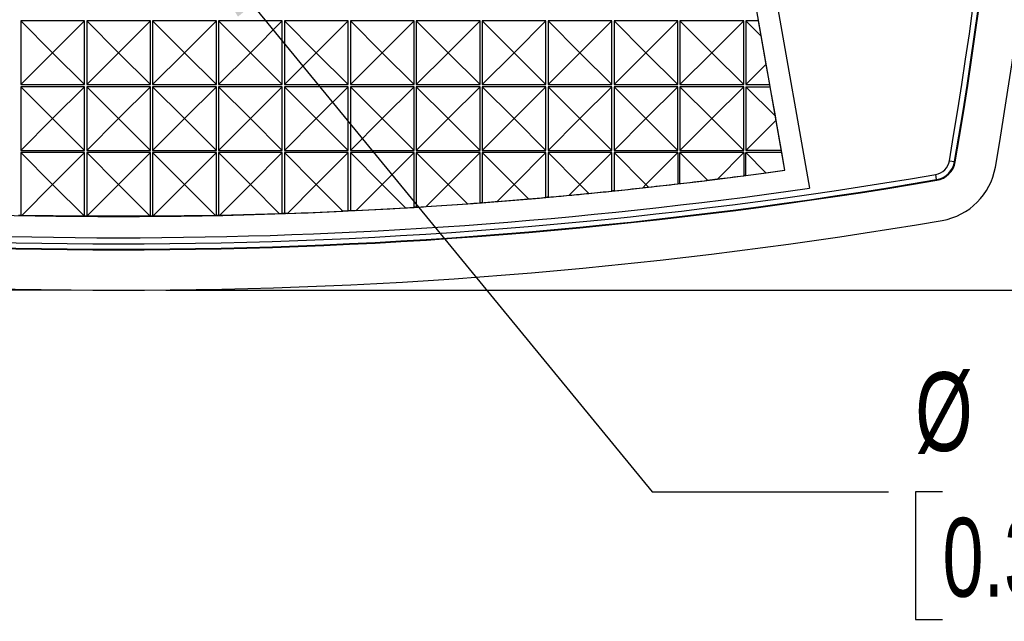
# Model space of a CAD drawing. Header units: millimetres. Extents: x 0 to 489, y 0 to 378.
# Tile 4 of 16: x 103 to 149, y 73 to 102. Entities that reach past the tile are written whole.
import ezdxf

# ---------------------------------------------------------------- set-up
doc = ezdxf.new("R2010")
doc.units = ezdxf.units.MM
doc.header["$LTSCALE"] = 1.75
doc.layers.add('DIMENSIONS', color=140, linetype='Continuous', lineweight=25)
doc.styles.add('SLDTEXTSTYLE0', font='TXT', dxfattribs={"width": 0.7})
doc.dimstyles.new('SLDDIMSTYLE0', dxfattribs={"dimtxt": 3.776514, "dimasz": 5.7785, "dimexe": 0, "dimexo": 0.0625, "dimgap": 0.944128, "dimtad": 0, "dimtih": 1, "dimtoh": 1, "dimrnd": 1e-09, "dimzin": 4, "dimdsep": 46, "dimtxsty": 'SLDTEXTSTYLE0', "dimsah": 1, "dimcen": 0.09, "dimadec": 0, "dimazin": 1, "dimtfac": 1, "dimtofl": 0, "dimtmove": 0, "dimatfit": 3, "dimfxl": 0, "dimfrac": 2, "dimtolj": 1, "dimtzin": 12, "dimarcsym": 0})
doc.dimstyles.new('SLDDIMSTYLE1', dxfattribs={"dimtxt": 3.776514, "dimasz": 5.7785, "dimexe": 0, "dimexo": 0.0625, "dimgap": 0.944128, "dimtad": 0, "dimtih": 1, "dimtoh": 1, "dimrnd": 1e-09, "dimzin": 12, "dimdsep": 46, "dimtxsty": 'SLDTEXTSTYLE0', "dimsah": 1, "dimcen": 0, "dimadec": 0, "dimazin": 3, "dimtfac": 1, "dimtofl": 0, "dimtmove": 0, "dimatfit": 3, "dimfxl": 0, "dimfrac": 2, "dimtolj": 1, "dimtzin": 12, "dimarcsym": 0})

# ---------------------------------------------------------------- blocks, each defined once
blk = doc.blocks.new('_D_1')
at = {"layer": 'DIMENSIONS'}
for p, q in [((110.036, 177.899), (171.938, 177.899)), ((166.382, 177.899), (166.382, 140.228)), ((160.771, 133.38), (159.503, 133.38)), ((159.503, 133.38), (159.503, 127.378)), ((171.993, 133.38), (173.261, 133.38)), ((173.261, 133.38), (173.261, 127.378)), ((159.503, 127.378), (160.771, 127.378)), ((173.261, 127.378), (171.993, 127.378)), ((166.382, 88.861), (166.382, 126.533)), ((110.036, 88.861), (171.938, 88.861))]:
    blk.add_line(p, q, dxfattribs=at)
for points in [[(166.382, 177.899), (165.493, 172.121), (167.271, 172.121)], [(166.382, 88.861), (167.271, 94.64), (165.493, 94.64)]]:
    blk.add_solid(points, dxfattribs=at)
at = {"layer": 'DIMENSIONS', "char_height": 3.7042, "attachment_point": 1, "style": 'SLDTEXTSTYLE0'}
for s, insert in [('89.0', (160.771, 139.001)), ('3.51', (160.771, 132.153))]:
    blk.add_mtext(s, dxfattribs=dict(at, insert=insert))
blk = doc.blocks.new('_D_2')
at = {"layer": 'DIMENSIONS'}
for p, q in [((105.591, 128.884), (46.064, 128.884)), ((51.62, 128.884), (51.62, 115.72)), ((46.009, 108.872), (44.741, 108.872)), ((44.741, 108.872), (44.741, 102.87)), ((57.231, 108.872), (58.499, 108.872)), ((58.499, 108.872), (58.499, 102.87)), ((44.741, 102.87), (46.009, 102.87)), ((58.499, 102.87), (57.231, 102.87)), ((51.62, 88.861), (51.62, 102.025)), ((105.591, 88.861), (46.064, 88.861))]:
    blk.add_line(p, q, dxfattribs=at)
for points in [[(51.62, 128.884), (50.731, 123.105), (52.509, 123.105)], [(51.62, 88.861), (52.509, 94.64), (50.731, 94.64)]]:
    blk.add_solid(points, dxfattribs=at)
at = {"layer": 'DIMENSIONS', "char_height": 3.7042, "attachment_point": 1, "style": 'SLDTEXTSTYLE0'}
for s, insert in [('40.0', (46.009, 114.493)), ('1.58', (46.009, 107.645))]:
    blk.add_mtext(s, dxfattribs=dict(at, insert=insert))
blk = doc.blocks.new('_D_3')
at = {"layer": 'DIMENSIONS'}
for p, q in [((110.449, 106.753), (132.915, 79.388)), ((132.915, 79.388), (144.027, 79.388)), ((146.563, 79.388), (145.295, 79.388)), ((145.295, 79.388), (145.295, 73.385)), ((157.786, 79.388), (159.054, 79.388)), ((159.054, 79.388), (159.054, 73.385)), ((145.295, 73.385), (146.563, 73.385)), ((159.054, 73.385), (157.786, 73.385))]:
    blk.add_line(p, q, dxfattribs=at)
blk.add_solid([(110.449, 106.753), (113.428, 101.723), (114.802, 102.851)], dxfattribs=at)
at = {"layer": 'DIMENSIONS', "char_height": 3.7042, "attachment_point": 1, "style": 'SLDTEXTSTYLE0'}
for s, insert in [('%%c', (145.283, 85.008)), ('8.3', (150.985, 85.008)), ('0.33', (146.563, 78.16))]:
    blk.add_mtext(s, dxfattribs=dict(at, insert=insert))

msp = doc.modelspace()

# ---------------------------------------------------------------- linework, layer by layer
for p, q in [((134.627, 125.858), (140.304, 93.661)), ((134.63, 125.859), (140.308, 93.662)), ((133.76, 125.02), (139.14, 94.506)), ((104.714, 100.03), (103.214, 101.53)), ((103.214, 101.53), (103.214, 98.53)), ((106.214, 101.53), (103.214, 101.53)), ((106.214, 101.53), (104.714, 100.03)), ((106.214, 98.53), (106.214, 101.53)), ((107.814, 100.03), (106.314, 101.53)), ((106.314, 101.53), (106.314, 98.53)), ((109.314, 101.53), (106.314, 101.53)), ((109.314, 101.53), (107.814, 100.03)), ((109.314, 98.53), (109.314, 101.53)), ((110.914, 100.03), (109.414, 101.53)), ((109.414, 101.53), (109.414, 98.53)), ((112.414, 101.53), (109.414, 101.53)), ((112.414, 101.53), (110.914, 100.03)), ((112.414, 98.53), (112.414, 101.53)), ((114.014, 100.03), (112.514, 101.53)), ((112.514, 101.53), (112.514, 98.53)), ((115.514, 101.53), (112.514, 101.53)), ((115.514, 101.53), (114.014, 100.03)), ((115.514, 98.53), (115.514, 101.53)), ((118.614, 101.53), (115.614, 101.53)), ((117.114, 100.03), (115.614, 101.53)), ((115.614, 101.53), (115.614, 98.53)), ((118.614, 101.53), (117.114, 100.03)), ((118.614, 98.53), (118.614, 101.53)), ((121.714, 101.53), (118.714, 101.53)), ((120.214, 100.03), (118.714, 101.53)), ((118.714, 101.53), (118.714, 98.53)), ((121.714, 101.53), (120.214, 100.03)), ((121.714, 98.53), (121.714, 101.53)), ((123.314, 100.03), (121.814, 101.53)), ((121.814, 101.53), (121.814, 98.53)), ((124.814, 101.53), (121.814, 101.53)), ((124.814, 101.53), (123.314, 100.03)), ((124.814, 98.53), (124.814, 101.53)), ((126.414, 100.03), (124.914, 101.53)), ((124.914, 101.53), (124.914, 98.53)), ((127.914, 101.53), (124.914, 101.53)), ((127.914, 101.53), (126.414, 100.03)), ((127.914, 98.53), (127.914, 101.53)), ((129.514, 100.03), (128.014, 101.53)), ((128.014, 101.53), (128.014, 98.53)), ((131.014, 101.53), (128.014, 101.53)), ((131.014, 101.53), (129.514, 100.03)), ((131.014, 98.53), (131.014, 101.53)), ((132.614, 100.03), (131.114, 101.53)), ((131.114, 101.53), (131.114, 98.53)), ((134.114, 101.53), (131.114, 101.53)), ((134.114, 101.53), (132.614, 100.03)), ((134.114, 98.53), (134.114, 101.53)), ((135.714, 100.03), (134.214, 101.53)), ((134.214, 101.53), (134.214, 98.53)), ((137.214, 101.53), (134.214, 101.53)), ((137.214, 101.53), (135.714, 100.03)), ((137.214, 98.53), (137.214, 101.53)), ((137.314, 101.53), (137.314, 98.53)), ((137.314, 101.53), (138.024, 100.82)), ((137.9, 101.53), (137.314, 101.53)), ((137.882, 101.63), (137.9, 101.53)), ((137.9, 101.53), (138.024, 100.82)), ((138.024, 100.82), (138.26, 99.477)), ((103.214, 98.53), (104.714, 100.03)), ((106.214, 98.53), (104.714, 100.03)), ((106.314, 98.53), (107.814, 100.03)), ((109.314, 98.53), (107.814, 100.03)), ((109.414, 98.53), (110.914, 100.03)), ((112.414, 98.53), (110.914, 100.03)), ((112.514, 98.53), (114.014, 100.03)), ((115.514, 98.53), (114.014, 100.03)), ((115.614, 98.53), (117.114, 100.03)), ((118.614, 98.53), (117.114, 100.03)), ((118.714, 98.53), (120.214, 100.03)), ((121.714, 98.53), (120.214, 100.03)), ((121.814, 98.53), (123.314, 100.03)), ((124.814, 98.53), (123.314, 100.03)), ((124.914, 98.53), (126.414, 100.03)), ((127.914, 98.53), (126.414, 100.03)), ((128.014, 98.53), (129.514, 100.03)), ((131.014, 98.53), (129.514, 100.03)), ((131.114, 98.53), (132.614, 100.03)), ((134.114, 98.53), (132.614, 100.03)), ((134.214, 98.53), (135.714, 100.03)), ((137.214, 98.53), (135.714, 100.03)), ((138.26, 99.477), (137.314, 98.53)), ((138.26, 99.477), (138.429, 98.53)), ((103.214, 98.53), (106.214, 98.53)), ((104.714, 96.93), (103.214, 98.43)), ((103.214, 98.43), (103.214, 95.43)), ((106.214, 98.43), (103.214, 98.43)), ((106.214, 98.43), (104.714, 96.93)), ((106.214, 95.43), (106.214, 98.43)), ((106.314, 98.53), (109.314, 98.53)), ((107.814, 96.93), (106.314, 98.43)), ((106.314, 98.43), (106.314, 95.43)), ((109.314, 98.43), (106.314, 98.43)), ((109.314, 98.43), (107.814, 96.93)), ((109.314, 95.43), (109.314, 98.43)), ((109.414, 98.53), (112.414, 98.53)), ((110.914, 96.93), (109.414, 98.43)), ((109.414, 98.43), (109.414, 95.43)), ((112.414, 98.43), (109.414, 98.43)), ((112.414, 98.43), (110.914, 96.93)), ((112.414, 95.43), (112.414, 98.43)), ((112.514, 98.53), (115.514, 98.53)), ((114.014, 96.93), (112.514, 98.43)), ((112.514, 98.43), (112.514, 95.43)), ((115.514, 98.43), (112.514, 98.43)), ((115.514, 98.43), (114.014, 96.93)), ((115.514, 95.43), (115.514, 98.43)), ((115.614, 98.53), (118.614, 98.53)), ((118.614, 98.43), (115.614, 98.43)), ((117.114, 96.93), (115.614, 98.43)), ((115.614, 98.43), (115.614, 95.43)), ((118.614, 98.43), (117.114, 96.93)), ((118.614, 95.43), (118.614, 98.43)), ((118.714, 98.53), (121.714, 98.53)), ((121.714, 98.43), (118.714, 98.43)), ((120.214, 96.93), (118.714, 98.43)), ((118.714, 98.43), (118.714, 95.43)), ((121.714, 98.43), (120.214, 96.93)), ((121.714, 95.43), (121.714, 98.43)), ((121.814, 98.53), (124.814, 98.53)), ((123.314, 96.93), (121.814, 98.43)), ((121.814, 98.43), (121.814, 95.43)), ((124.814, 98.43), (121.814, 98.43)), ((124.814, 98.43), (123.314, 96.93)), ((124.814, 95.43), (124.814, 98.43)), ((124.914, 98.53), (127.914, 98.53)), ((126.414, 96.93), (124.914, 98.43)), ((124.914, 98.43), (124.914, 95.43)), ((127.914, 98.43), (124.914, 98.43)), ((127.914, 98.43), (126.414, 96.93)), ((127.914, 95.43), (127.914, 98.43)), ((128.014, 98.53), (131.014, 98.53)), ((129.514, 96.93), (128.014, 98.43)), ((128.014, 98.43), (128.014, 95.43)), ((131.014, 98.43), (128.014, 98.43)), ((131.014, 98.43), (129.514, 96.93)), ((131.014, 95.43), (131.014, 98.43)), ((131.114, 98.53), (134.114, 98.53)), ((132.614, 96.93), (131.114, 98.43)), ((131.114, 98.43), (131.114, 95.43)), ((134.114, 98.43), (131.114, 98.43)), ((134.114, 98.43), (132.614, 96.93)), ((134.114, 95.43), (134.114, 98.43)), ((134.214, 98.53), (137.214, 98.53)), ((135.714, 96.93), (134.214, 98.43)), ((134.214, 98.43), (134.214, 95.43)), ((137.214, 98.43), (134.214, 98.43)), ((137.214, 98.43), (135.714, 96.93)), ((137.214, 95.43), (137.214, 98.43)), ((137.314, 98.53), (138.429, 98.53)), ((137.314, 98.43), (137.314, 95.43)), ((137.314, 98.43), (138.686, 97.058)), ((137.314, 98.43), (138.446, 98.43)), ((138.429, 98.53), (138.446, 98.43)), ((138.446, 98.43), (138.686, 97.058)), ((103.214, 95.43), (104.714, 96.93)), ((106.214, 95.43), (104.714, 96.93)), ((106.314, 95.43), (107.814, 96.93)), ((109.314, 95.43), (107.814, 96.93)), ((109.414, 95.43), (110.914, 96.93)), ((112.414, 95.43), (110.914, 96.93)), ((112.514, 95.43), (114.014, 96.93)), ((115.514, 95.43), (114.014, 96.93)), ((115.614, 95.43), (117.114, 96.93)), ((118.614, 95.43), (117.114, 96.93)), ((118.714, 95.43), (120.214, 96.93)), ((121.714, 95.43), (120.214, 96.93)), ((121.814, 95.43), (123.314, 96.93)), ((124.814, 95.43), (123.314, 96.93)), ((124.914, 95.43), (126.414, 96.93)), ((127.914, 95.43), (126.414, 96.93)), ((128.014, 95.43), (129.514, 96.93)), ((131.014, 95.43), (129.514, 96.93)), ((131.114, 95.43), (132.614, 96.93)), ((134.114, 95.43), (132.614, 96.93)), ((134.214, 95.43), (135.714, 96.93)), ((137.214, 95.43), (135.714, 96.93)), ((138.724, 96.84), (137.314, 95.43)), ((138.686, 97.058), (138.724, 96.84)), ((138.724, 96.84), (138.975, 95.43)), ((103.214, 95.43), (106.214, 95.43)), ((106.314, 95.43), (109.314, 95.43)), ((109.414, 95.43), (112.414, 95.43)), ((112.514, 95.43), (115.514, 95.43)), ((115.614, 95.43), (118.614, 95.43)), ((118.714, 95.43), (121.714, 95.43)), ((121.814, 95.43), (124.814, 95.43)), ((124.914, 95.43), (127.914, 95.43)), ((128.014, 95.43), (131.014, 95.43)), ((131.114, 95.43), (134.114, 95.43)), ((134.214, 95.43), (137.214, 95.43)), ((138.975, 95.43), (137.314, 95.43)), ((138.975, 95.43), (138.993, 95.33)), ((103.214, 95.33), (103.214, 92.378)), ((103.214, 95.33), (104.714, 93.83)), ((106.214, 95.33), (103.214, 95.33)), ((104.714, 93.83), (106.214, 95.33)), ((106.214, 92.337), (106.214, 95.33)), ((106.314, 95.33), (106.314, 92.337)), ((106.314, 95.33), (107.814, 93.83)), ((109.314, 95.33), (106.314, 95.33)), ((107.814, 93.83), (109.314, 95.33)), ((109.314, 92.337), (109.314, 95.33)), ((109.414, 95.33), (109.414, 92.337)), ((109.414, 95.33), (110.914, 93.83)), ((112.414, 95.33), (109.414, 95.33)), ((110.914, 93.83), (112.414, 95.33)), ((112.414, 92.378), (112.414, 95.33)), ((112.514, 95.33), (112.514, 92.381)), ((112.514, 95.33), (114.014, 93.83)), ((115.514, 95.33), (112.514, 95.33)), ((114.014, 93.83), (115.514, 95.33)), ((115.514, 92.463), (115.514, 95.33)), ((115.614, 95.33), (115.614, 92.466)), ((115.614, 95.33), (117.114, 93.83)), ((118.614, 95.33), (115.614, 95.33)), ((117.114, 93.83), (118.614, 95.33)), ((118.614, 92.589), (118.614, 95.33)), ((118.714, 95.33), (118.714, 92.594)), ((118.714, 95.33), (120.214, 93.83)), ((121.714, 95.33), (118.714, 95.33)), ((121.714, 95.33), (120.214, 93.83)), ((121.714, 92.759), (121.714, 95.33)), ((124.814, 95.33), (121.814, 95.33)), ((121.814, 95.33), (123.314, 93.83)), ((121.814, 95.33), (121.814, 92.765)), ((124.814, 95.33), (123.314, 93.83)), ((124.814, 92.97), (124.814, 95.33)), ((127.914, 95.33), (124.914, 95.33)), ((124.914, 95.33), (126.414, 93.83)), ((124.914, 95.33), (124.914, 92.978)), ((127.914, 95.33), (126.414, 93.83)), ((127.914, 93.225), (127.914, 95.33)), ((131.014, 95.33), (128.014, 95.33)), ((128.014, 95.33), (129.514, 93.83)), ((128.014, 95.33), (128.014, 93.234)), ((131.014, 95.33), (129.514, 93.83)), ((131.014, 93.523), (131.014, 95.33)), ((131.114, 95.33), (131.114, 93.533)), ((131.114, 95.33), (132.614, 93.83)), ((134.114, 95.33), (131.114, 95.33)), ((134.114, 95.33), (132.614, 93.83)), ((134.114, 95.33), (134.114, 93.863)), ((134.214, 93.875), (134.214, 95.33)), ((135.51, 94.033), (134.214, 95.33)), ((137.214, 95.33), (134.214, 95.33)), ((137.214, 95.33), (135.974, 94.091)), ((137.214, 95.33), (137.214, 94.247)), ((138.256, 94.388), (137.314, 95.33)), ((138.993, 95.33), (137.314, 95.33)), ((137.314, 94.26), (137.314, 95.33)), ((138.993, 95.33), (139.136, 94.509)), ((146.887, 94.95), (147.133, 94.908)), ((139.136, 94.509), (139.14, 94.506)), ((147.133, 94.908), (147.163, 94.903)), ((146.286, 94.061), (146.244, 94.307)), ((146.291, 94.031), (146.286, 94.061)), ((103.261, 92.378), (104.714, 93.83)), ((104.714, 93.83), (106.206, 92.337)), ((106.32, 92.337), (107.814, 93.83)), ((107.814, 93.83), (109.307, 92.337)), ((109.421, 92.337), (110.914, 93.83)), ((110.914, 93.83), (112.366, 92.378)), ((112.565, 92.382), (114.014, 93.83)), ((114.014, 93.83), (115.385, 92.459)), ((115.755, 92.471), (117.114, 93.83)), ((117.114, 93.83), (118.366, 92.578)), ((118.992, 92.608), (120.214, 93.83)), ((121.309, 92.735), (120.214, 93.83)), ((123.314, 93.83), (122.278, 92.795)), ((124.216, 92.927), (123.314, 93.83)), ((126.414, 93.83), (125.617, 93.033)), ((127.089, 93.155), (126.414, 93.83)), ((129.514, 93.83), (129.011, 93.327)), ((129.928, 93.415), (129.514, 93.83)), ((132.614, 93.83), (132.462, 93.679)), ((132.735, 93.709), (132.614, 93.83)), ((103.261, 92.378), (103.214, 92.378)), ((106.206, 92.337), (103.261, 92.378)), ((106.214, 92.337), (106.206, 92.337)), ((106.32, 92.337), (106.314, 92.337)), ((109.307, 92.337), (106.32, 92.337)), ((109.314, 92.337), (109.307, 92.337)), ((109.421, 92.337), (109.414, 92.337)), ((112.366, 92.378), (109.421, 92.337)), ((112.414, 92.378), (112.366, 92.378)), ((112.565, 92.382), (112.514, 92.381)), ((115.385, 92.459), (112.565, 92.382)), ((115.514, 92.463), (115.385, 92.459)), ((115.755, 92.471), (115.614, 92.466)), ((118.614, 92.589), (118.366, 92.578)), ((118.992, 92.608), (118.714, 92.594))]:
    msp.add_line(p, q)
at = {"flags": 128}
for points in [[(137.314, 94.26), (137.301, 94.259), (137.289, 94.257), (137.276, 94.255), (137.264, 94.254), (137.251, 94.252), (137.239, 94.25), (137.226, 94.249), (137.214, 94.247)], [(134.214, 93.875), (134.201, 93.873), (134.189, 93.872), (134.176, 93.871), (134.164, 93.869), (134.151, 93.868), (134.139, 93.866), (134.126, 93.865), (134.114, 93.863)], [(128.014, 93.234), (128.001, 93.233), (127.989, 93.232), (127.976, 93.231), (127.964, 93.229), (127.951, 93.228), (127.939, 93.227), (127.926, 93.226), (127.914, 93.225)], [(131.114, 93.533), (131.101, 93.532), (131.089, 93.53), (131.076, 93.529), (131.064, 93.528), (131.051, 93.526), (131.039, 93.525), (131.026, 93.524), (131.014, 93.523)], [(121.814, 92.765), (121.801, 92.764), (121.789, 92.763), (121.776, 92.762), (121.764, 92.762), (121.751, 92.761), (121.739, 92.76), (121.726, 92.759), (121.714, 92.759)], [(124.914, 92.978), (124.901, 92.977), (124.889, 92.976), (124.876, 92.975), (124.864, 92.974), (124.851, 92.973), (124.839, 92.972), (124.826, 92.971), (124.814, 92.97)], [(103.214, 92.378), (103.201, 92.379), (103.189, 92.379), (103.176, 92.379), (103.164, 92.379), (103.151, 92.38), (103.139, 92.38), (103.126, 92.38), (103.114, 92.381)], [(106.314, 92.337), (106.301, 92.337), (106.289, 92.337), (106.276, 92.337), (106.264, 92.337), (106.251, 92.337), (106.239, 92.337), (106.226, 92.337), (106.214, 92.337)], [(109.414, 92.337), (109.401, 92.337), (109.389, 92.337), (109.376, 92.337), (109.364, 92.337), (109.351, 92.337), (109.339, 92.337), (109.326, 92.337), (109.314, 92.337)], [(112.514, 92.381), (112.501, 92.38), (112.489, 92.38), (112.476, 92.38), (112.464, 92.379), (112.451, 92.379), (112.439, 92.379), (112.426, 92.379), (112.414, 92.378)], [(115.614, 92.466), (115.601, 92.466), (115.589, 92.465), (115.576, 92.465), (115.564, 92.464), (115.551, 92.464), (115.539, 92.463), (115.526, 92.463), (115.514, 92.463)], [(118.714, 92.594), (118.701, 92.593), (118.689, 92.593), (118.676, 92.592), (118.664, 92.592), (118.651, 92.591), (118.639, 92.59), (118.626, 92.59), (118.614, 92.589)]]:
    msp.add_lwpolyline(points, dxfattribs=at)
for centre, radius, start, end in [((-77.734, 133.38), 227.885, 350.29132, 9.70868), ((-77.736, 133.38), 228.137, 350.29141, 9.70859), ((-77.736, 133.38), 228.167, 350.29141, 9.70859), ((-77.736, 133.38), 230.069, 350.30927, 9.69073), ((146.111, 95.083), 0.787, 279.7086, 350.2914), ((107.814, 318.93), 226.6, 262.05369, 277.94632), ((146.111, 95.083), 1.037, 279.7086, 350.2914), ((146.111, 95.083), 1.067, 279.7086, 350.2914), ((146.024, 95.169), 3.069, 279.6907, 350.3093), ((107.814, 318.93), 228.167, 260.29141, 279.70859), ((107.814, 318.93), 228.137, 260.29141, 279.70859), ((107.814, 318.928), 227.885, 260.29132, 279.70868), ((107.814, 318.93), 227.6, 261.7919, 278.2081), ((107.814, 318.93), 230.069, 260.30927, 279.69073)]:
    msp.add_arc(centre, radius, start, end)
for centre, major_axis, start_param, end_param in [((107.814, 319.326), (0, 226.989), 3.27611, 3.280024), ((107.418, 318.93), (226.645, 0), 4.830891, 4.836656), ((107.814, 319.326), (0, 226.989), 3.263914, 3.265972), ((108.209, 318.93), (226.548, 0), 4.835253, 4.840768), ((107.418, 318.93), (226.651, 0), 4.844674, 4.84887), ((107.418, 318.93), (226.64, 0), 4.81713, 4.823116), ((107.814, 318.535), (0, 226.204), 3.250777, 3.251989), ((108.209, 318.93), (226.553, 0), 4.820856, 4.82698), ((107.814, 318.535), (0, 226.204), 3.22038, 3.226909), ((108.209, 318.93), (226.564, 0), 4.795816, 4.799468), ((107.418, 318.93), (226.634, 0), 4.803388, 4.807807), ((107.814, 318.535), (0, 226.204), 3.235439, 3.239514), ((108.209, 318.93), (226.559, 0), 4.8084, 4.813214), ((107.814, 318.535), (0, 226.204), 3.191029, 3.201288), ((108.209, 318.93), (226.575, 0), 4.770236, 4.772025), ((107.418, 318.93), (226.623, 0), 4.775951, 4.778006), ((107.814, 318.535), (0, 226.204), 3.205582, 3.21417), ((108.209, 318.93), (226.569, 0), 4.783097, 4.785739), ((107.418, 318.93), (226.629, 0), 4.789663, 4.792776), ((107.814, 318.535), (0, 226.204), 3.176706, 3.188258)]:
    msp.add_ellipse(centre, major_axis=major_axis, ratio=0.999998, start_param=start_param, end_param=end_param)

# ---------------------------------------------------------------- dimensions: what is measured, and where the dimension line sits
at = {"layer": 'DIMENSIONS'}
for base, p1, p2, picture, middle in [((166.382, 177.899), (107.814, 88.861), (107.814, 177.899), '_D_1', (166.382, 133.38)), ((51.62, 88.861), (107.814, 128.884), (107.814, 88.861), '_D_2', (51.62, 108.872))]:
    dim = msp.add_linear_dim(base=base, p1=p1, p2=p2, angle=90, dimstyle='SLDDIMSTYLE0', dxfattribs=at)
    dim.commit()
    dim.dimension.update_dxf_attribs({"geometry": picture, "text_midpoint": middle, "dimtype": 160})
dim = msp.add_diameter_dim_2p(p1=(105.181, 113.17), p2=(110.449, 106.753), dimstyle='SLDDIMSTYLE1', dxfattribs=at)
dim.commit()
dim.dimension.update_dxf_attribs({"geometry": '_D_3', "text_midpoint": (152.174, 79.388), "dimtype": 163})

doc.saveas('drawing.dxf')
